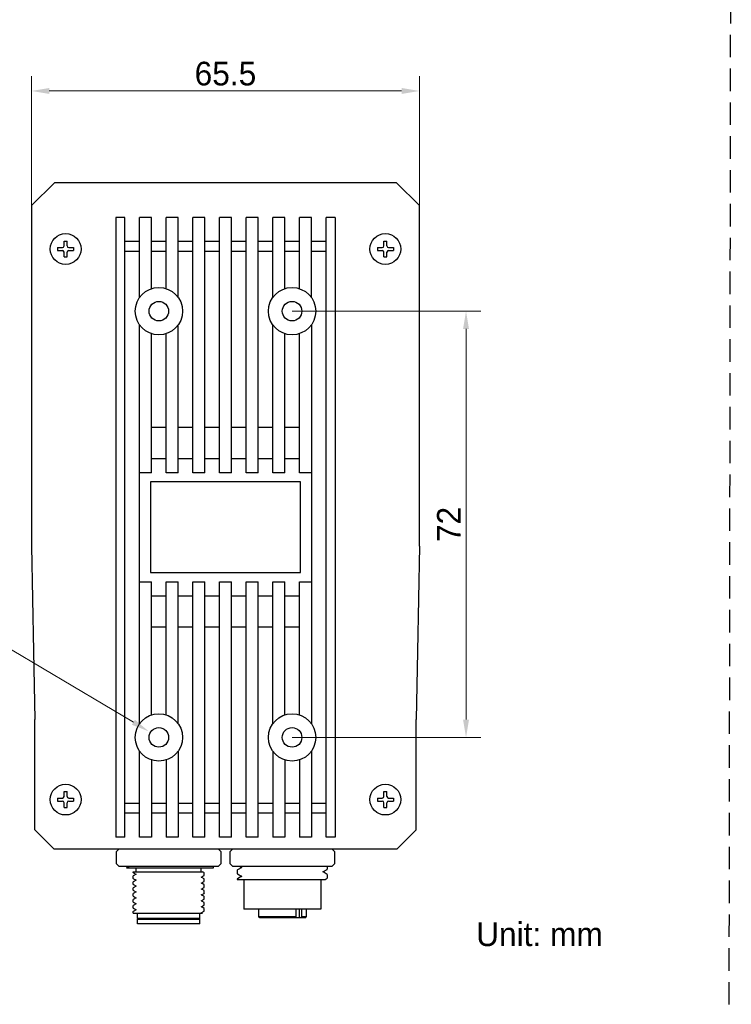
# Model space of a CAD drawing. Header units: millimetres. Extents: x 2329 to 5782, y 1296 to 2780.
# Tile 34 of 123: x 3258 to 3378, y 2149 to 2315. Entities that reach past the tile are written whole.
import ezdxf

# ---------------------------------------------------------------- set-up
doc = ezdxf.new("R2010")
doc.units = ezdxf.units.MM
doc.header["$LTSCALE"] = 0.3
doc.linetypes.add('DASHED', pattern=[19.05, 12.7, -6.35])
doc.layers.add('00-轮廓线', color=7, linetype='Continuous', lineweight=30)
doc.layers.add('00_COMPONENTS', color=7, linetype='Continuous')
doc.layers.add('51__DRAFT_DIMS', color=7, linetype='Continuous')
doc.styles.add('3', font='兰亭黑 GBK.TTF', dxfattribs={"height": 4})
doc.styles.add('尺寸值样式', font='兰亭黑 GBK.TTF', dxfattribs={"height": 4})
doc.dimstyles.new('1直线标注', dxfattribs={"dimtxt": 4, "dimasz": 3, "dimexe": 2.5, "dimexo": 0, "dimtad": 1, "dimdec": 1, "dimdsep": 46, "dimtxsty": '尺寸值样式', "dimcen": 0, "dimclrd": 8, "dimclre": 8, "dimclrt": 7, "dimadec": 0, "dimazin": 0, "dimtp": 0.001, "dimtm": 0.001, "dimtfac": 1, "dimtdec": 1, "dimtmove": 0, "dimatfit": 0, "dimldrblk": '_FILLED', "dimfxl": 1, "dimtolj": 1, "dimlwd": 15, "dimlwe": 15, "dimarcsym": 0})
doc.dimstyles.new('3小圆直径标注', dxfattribs={"dimtxt": 4, "dimasz": 3, "dimexe": 2.5, "dimexo": 0, "dimtad": 1, "dimtoh": 1, "dimdec": 3, "dimdsep": 46, "dimtxsty": '尺寸值样式', "dimcen": 0, "dimclrd": 8, "dimclre": 8, "dimclrt": 7, "dimadec": 0, "dimazin": 0, "dimtp": 0.001, "dimtm": 0.001, "dimtfac": 1, "dimtdec": 3, "dimtofl": 0, "dimtmove": 0, "dimatfit": 0, "dimldrblk": '_FILLED', "dimfxl": 1, "dimtolj": 1, "dimlwd": 15, "dimlwe": 15, "dimarcsym": 0})

# ---------------------------------------------------------------- blocks, each defined once
blk = doc.blocks.new('*D125')
at = {"layer": '51__DRAFT_DIMS', "color": 8, "lineweight": 15}
for p in [(3233.02, 2208.54), (3276.74, 2196.34)]:
    blk.add_line(p, (3256.25, 2208.54), dxfattribs=at)
at = {"layer": '51__DRAFT_DIMS', "color": 8}
blk.add_solid([(3276.48, 2195.91), (3276.99, 2196.77), (3279.32, 2194.8)], dxfattribs=at)
at = {"layer": 'Defpoints', "color": 0}
for p in [(3279.32, 2194.8), (3282.75, 2192.75)]:
    blk.add_point(p, dxfattribs=at)
at = {"layer": '51__DRAFT_DIMS', "color": 7, "insert": (3255.62, 2213.48), "char_height": 4, "attachment_point": 3, "style": '3'}
blk.add_mtext('\\A1;{4-M4{\\fgdt;x}6}', dxfattribs=at)
blk = doc.blocks.new('_FILLED')
at = {"color": 0, "linetype": 'ByBlock'}
blk.add_solid([(0, 0), (-1, 0.167), (-1, -0.167)], dxfattribs=at)
blk = doc.blocks.new('*D126')
at = {"layer": '51__DRAFT_DIMS', "color": 8, "lineweight": 15}
for p, q in [((3259.53, 2281.36), (3259.53, 2305.47)), ((3325.03, 2281.36), (3325.03, 2305.47)), ((3262.53, 2302.97), (3322.03, 2302.97))]:
    blk.add_line(p, q, dxfattribs=at)
at = {"layer": '51__DRAFT_DIMS', "color": 8}
for points in [[(3262.53, 2303.47), (3262.53, 2302.47), (3259.53, 2302.97)], [(3322.03, 2302.47), (3322.03, 2303.47), (3325.03, 2302.97)]]:
    blk.add_solid(points, dxfattribs=at)
at = {"layer": 'Defpoints', "color": 0}
for p in [(3325.03, 2302.97), (3259.53, 2281.36), (3325.03, 2281.36)]:
    blk.add_point(p, dxfattribs=at)
at = {"layer": '51__DRAFT_DIMS', "color": 7, "insert": (3292.28, 2307.91), "char_height": 4, "attachment_point": 2, "style": '3'}
blk.add_mtext('\\A1;65.5', dxfattribs=at)
blk = doc.blocks.new('*D127')
at = {"layer": '51__DRAFT_DIMS', "color": 8, "lineweight": 15}
for p, q in [((3303.53, 2265.78), (3335.41, 2265.78)), ((3332.91, 2262.78), (3332.91, 2196.78)), ((3303.53, 2193.78), (3335.41, 2193.78))]:
    blk.add_line(p, q, dxfattribs=at)
at = {"layer": '51__DRAFT_DIMS', "color": 8}
for points in [[(3333.41, 2262.78), (3332.41, 2262.78), (3332.91, 2265.78)], [(3332.41, 2196.78), (3333.41, 2196.78), (3332.91, 2193.78)]]:
    blk.add_solid(points, dxfattribs=at)
at = {"layer": 'Defpoints', "color": 0}
for p in [(3303.53, 2265.78), (3303.53, 2193.78), (3332.91, 2193.78)]:
    blk.add_point(p, dxfattribs=at)
at = {"layer": '51__DRAFT_DIMS', "color": 7, "insert": (3328.01, 2229.75), "char_height": 4, "attachment_point": 2, "rotation": 90, "style": '3'}
blk.add_mtext('\\A1;72', dxfattribs=at)

msp = doc.modelspace()

# ---------------------------------------------------------------- linework, layer by layer
for p, q in [((3259.53451, 2226.10142), (3259.86553, 2208.2668)), ((3325.03451, 2226.10142), (3324.70348, 2208.2668))]:
    msp.add_line(p, q)
at = {"layer": '00-轮廓线', "linetype": 'DASHED'}
msp.add_lwpolyline([(2760.99693, 2430.95756), (3377.7121, 2426.77898), (3376.10439, 1325.73027), (2826.73708, 1325.8022), (2763.74853, 1325.76623)], close=True, dxfattribs=at)
at = {"layer": '00_COMPONENTS', "color": 0}
for p, q in [((3263.38451, 2287.45142), (3259.53451, 2283.60142)), ((3321.18451, 2287.45142), (3263.38451, 2287.45142)), ((3325.03451, 2283.60142), (3321.18451, 2287.45142)), ((3259.53451, 2283.75142), (3259.53451, 2226.10142)), ((3325.03451, 2226.10142), (3325.03451, 2283.75142))]:
    msp.add_line(p, q, dxfattribs=at)
at = {"layer": '00_COMPONENTS'}
for p, q in [((3273.78451, 2281.61101), (3273.78451, 2176.94434)), ((3275.28451, 2281.61101), (3273.78451, 2281.61101)), ((3275.28451, 2176.94434), (3275.28451, 2281.61101)), ((3277.78451, 2268.10952), (3277.78451, 2281.61101)), ((3279.78451, 2281.61101), (3277.78451, 2281.61101)), ((3279.78451, 2269.57735), (3279.78451, 2281.61101)), ((3282.28451, 2269.57735), (3282.28451, 2281.61101)), ((3284.28451, 2281.61101), (3282.28451, 2281.61101)), ((3284.28451, 2268.10952), (3284.28451, 2281.61101)), ((3286.78451, 2238.47768), (3286.78451, 2281.61101)), ((3288.78451, 2281.61101), (3286.78451, 2281.61101)), ((3288.78451, 2238.47768), (3288.78451, 2281.61101)), ((3291.28451, 2238.47768), (3291.28451, 2281.61101)), ((3293.28451, 2281.61101), (3291.28451, 2281.61101)), ((3293.28451, 2238.47768), (3293.28451, 2281.61101)), ((3295.78451, 2238.47768), (3295.78451, 2281.61101)), ((3297.78451, 2281.61101), (3295.78451, 2281.61101)), ((3297.78451, 2238.47768), (3297.78451, 2281.61101)), ((3300.28451, 2268.10952), (3300.28451, 2281.61101)), ((3302.28451, 2281.61101), (3300.28451, 2281.61101)), ((3302.28451, 2269.57735), (3302.28451, 2281.61101)), ((3306.78451, 2281.61101), (3304.78451, 2281.61101)), ((3304.78451, 2269.57735), (3304.78451, 2281.61101)), ((3306.78451, 2268.10952), (3306.78451, 2281.61101)), ((3310.78451, 2281.61101), (3309.28451, 2281.61101)), ((3309.28451, 2176.94434), (3309.28451, 2281.61101)), ((3310.78451, 2281.61101), (3310.78451, 2176.94434)), ((3265.03451, 2276.82768), (3265.03451, 2277.62768)), ((3265.03451, 2277.62768), (3265.53451, 2277.62768)), ((3265.53451, 2276.82768), (3265.53451, 2277.62768)), ((3277.78451, 2277.53808), (3275.28451, 2277.53808)), ((3282.28451, 2277.53808), (3279.78451, 2277.53808)), ((3286.78451, 2277.53808), (3284.28451, 2277.53808)), ((3291.28451, 2277.53808), (3288.78451, 2277.53808)), ((3295.78451, 2277.53808), (3293.28451, 2277.53808)), ((3300.28451, 2277.53808), (3297.78451, 2277.53808)), ((3304.78451, 2277.53808), (3302.28451, 2277.53808)), ((3309.28451, 2277.53808), (3306.78451, 2277.53808)), ((3319.03451, 2277.62768), (3319.53451, 2277.62768)), ((3319.03451, 2276.82768), (3319.03451, 2277.62768)), ((3319.53451, 2276.82768), (3319.53451, 2277.62768)), ((3263.93451, 2276.52768), (3263.93451, 2276.02768)), ((3263.93451, 2276.52768), (3264.73451, 2276.52768)), ((3263.93451, 2276.02768), (3264.73451, 2276.02768)), ((3265.03451, 2274.92768), (3265.03451, 2275.72768)), ((3265.53451, 2274.92768), (3265.53451, 2275.72768)), ((3265.83451, 2276.52768), (3266.63451, 2276.52768)), ((3265.83451, 2276.02768), (3266.63451, 2276.02768)), ((3266.63451, 2276.52768), (3266.63451, 2276.02768)), ((3277.78451, 2275.87398), (3275.28451, 2275.87398)), ((3282.28451, 2275.87398), (3279.78451, 2275.87398)), ((3286.78451, 2275.87398), (3284.28451, 2275.87398)), ((3291.28451, 2275.87398), (3288.78451, 2275.87398)), ((3295.78451, 2275.87398), (3293.28451, 2275.87398)), ((3300.28451, 2275.87398), (3297.78451, 2275.87398)), ((3304.78451, 2275.87398), (3302.28451, 2275.87398)), ((3309.28451, 2275.87398), (3306.78451, 2275.87398)), ((3317.93451, 2276.52768), (3318.73451, 2276.52768)), ((3317.93451, 2276.52768), (3317.93451, 2276.02768)), ((3317.93451, 2276.02768), (3318.73451, 2276.02768)), ((3319.03451, 2274.92768), (3319.03451, 2275.72768)), ((3319.53451, 2274.92768), (3319.53451, 2275.72768)), ((3319.83451, 2276.52768), (3320.63451, 2276.52768)), ((3319.83451, 2276.02768), (3320.63451, 2276.02768)), ((3320.63451, 2276.52768), (3320.63451, 2276.02768)), ((3265.03451, 2274.92768), (3265.53451, 2274.92768)), ((3319.03451, 2274.92768), (3319.53451, 2274.92768)), ((3277.78451, 2196.10952), (3277.78451, 2263.44583)), ((3279.78451, 2238.47768), (3279.78451, 2261.97801)), ((3282.28451, 2238.47768), (3282.28451, 2261.97801)), ((3284.28451, 2238.47768), (3284.28451, 2263.44583)), ((3300.28451, 2238.47768), (3300.28451, 2263.44583)), ((3302.28451, 2238.47768), (3302.28451, 2261.97801)), ((3304.78451, 2238.47768), (3304.78451, 2261.97801)), ((3306.78451, 2263.44583), (3306.78451, 2196.10952)), ((3279.78451, 2246.15611), (3282.28451, 2246.15611)), ((3284.28451, 2246.15611), (3286.78451, 2246.15611)), ((3288.78451, 2246.15611), (3291.28451, 2246.15611)), ((3293.28451, 2246.15611), (3295.78451, 2246.15611)), ((3297.78451, 2246.15611), (3300.28451, 2246.15611)), ((3302.28451, 2246.15611), (3304.78451, 2246.15611)), ((3279.78451, 2240.91346), (3282.28451, 2240.91346)), ((3284.28451, 2240.91346), (3286.78451, 2240.91346)), ((3288.78451, 2240.91346), (3291.28451, 2240.91346)), ((3293.28451, 2240.91346), (3295.78451, 2240.91346)), ((3297.78451, 2240.91346), (3300.28451, 2240.91346)), ((3302.28451, 2240.91346), (3304.78451, 2240.91346)), ((3279.78451, 2238.47768), (3277.78451, 2238.47768)), ((3304.93451, 2236.92768), (3279.63451, 2236.92768)), ((3279.63451, 2236.92768), (3279.63451, 2221.62768)), ((3284.28451, 2238.47768), (3282.28451, 2238.47768)), ((3288.78451, 2238.47768), (3286.78451, 2238.47768)), ((3293.28451, 2238.47768), (3291.28451, 2238.47768)), ((3297.78451, 2238.47768), (3295.78451, 2238.47768)), ((3302.28451, 2238.47768), (3300.28451, 2238.47768)), ((3306.78451, 2238.47768), (3304.78451, 2238.47768)), ((3304.93451, 2221.62768), (3304.93451, 2236.92768)), ((3279.63451, 2221.62768), (3304.93451, 2221.62768)), ((3277.78451, 2220.07768), (3279.78451, 2220.07768)), ((3279.78451, 2197.57735), (3279.78451, 2220.07768)), ((3282.28451, 2220.07768), (3284.28451, 2220.07768)), ((3282.28451, 2197.57735), (3282.28451, 2220.07768)), ((3284.28451, 2196.10952), (3284.28451, 2220.07768)), ((3286.78451, 2220.07768), (3288.78451, 2220.07768)), ((3286.78451, 2176.94434), (3286.78451, 2220.07768)), ((3288.78451, 2176.94434), (3288.78451, 2220.07768)), ((3291.28451, 2220.07768), (3293.28451, 2220.07768)), ((3291.28451, 2176.94434), (3291.28451, 2220.07768)), ((3293.28451, 2176.94434), (3293.28451, 2220.07768)), ((3295.78451, 2220.07768), (3297.78451, 2220.07768)), ((3295.78451, 2176.94434), (3295.78451, 2220.07768)), ((3297.78451, 2176.94434), (3297.78451, 2220.07768)), ((3300.28451, 2220.07768), (3302.28451, 2220.07768)), ((3300.28451, 2196.10952), (3300.28451, 2220.07768)), ((3302.28451, 2197.57735), (3302.28451, 2220.07768)), ((3304.78451, 2220.07768), (3306.78451, 2220.07768)), ((3304.78451, 2197.57735), (3304.78451, 2220.07768)), ((3282.28451, 2217.64189), (3279.78451, 2217.64189)), ((3286.78451, 2217.64189), (3284.28451, 2217.64189)), ((3291.28451, 2217.64189), (3288.78451, 2217.64189)), ((3295.78451, 2217.64189), (3293.28451, 2217.64189)), ((3300.28451, 2217.64189), (3297.78451, 2217.64189)), ((3304.78451, 2217.64189), (3302.28451, 2217.64189)), ((3282.28451, 2212.39925), (3279.78451, 2212.39925)), ((3286.78451, 2212.39925), (3284.28451, 2212.39925)), ((3291.28451, 2212.39925), (3288.78451, 2212.39925)), ((3295.78451, 2212.39925), (3293.28451, 2212.39925)), ((3300.28451, 2212.39925), (3297.78451, 2212.39925)), ((3304.78451, 2212.39925), (3302.28451, 2212.39925)), ((3259.86553, 2208.2668), (3260.07502, 2196.77768)), ((3324.70348, 2208.2668), (3324.494, 2196.77768)), ((3260.07502, 2178.19091), (3260.07502, 2196.77768)), ((3324.494, 2178.19091), (3324.494, 2196.77768)), ((3277.78451, 2176.94434), (3277.78451, 2191.44583)), ((3284.28451, 2191.44583), (3284.28451, 2176.94434)), ((3300.28451, 2191.44583), (3300.28451, 2176.94434)), ((3306.78451, 2191.44583), (3306.78451, 2176.94434)), ((3279.78451, 2189.97801), (3279.78451, 2176.94434)), ((3282.28451, 2189.97801), (3282.28451, 2176.94434)), ((3302.28451, 2189.97801), (3302.28451, 2176.94434)), ((3304.78451, 2189.97801), (3304.78451, 2176.94434)), ((3265.03451, 2184.62768), (3265.53451, 2184.62768)), ((3265.03451, 2183.82768), (3265.03451, 2184.62768)), ((3265.53451, 2183.82768), (3265.53451, 2184.62768)), ((3319.03451, 2184.62768), (3319.53451, 2184.62768)), ((3319.03451, 2183.82768), (3319.03451, 2184.62768)), ((3319.53451, 2183.82768), (3319.53451, 2184.62768)), ((3263.93451, 2183.52768), (3264.73451, 2183.52768)), ((3263.93451, 2183.52768), (3263.93451, 2183.02768)), ((3263.93451, 2183.02768), (3264.73451, 2183.02768)), ((3265.03451, 2181.92768), (3265.03451, 2182.72768)), ((3265.53451, 2181.92768), (3265.53451, 2182.72768)), ((3265.83451, 2183.52768), (3266.63451, 2183.52768)), ((3265.83451, 2183.02768), (3266.63451, 2183.02768)), ((3266.63451, 2183.52768), (3266.63451, 2183.02768)), ((3275.28451, 2182.68138), (3277.78451, 2182.68138)), ((3279.78451, 2182.68138), (3282.28451, 2182.68138)), ((3284.28451, 2182.68138), (3286.78451, 2182.68138)), ((3288.78451, 2182.68138), (3291.28451, 2182.68138)), ((3293.28451, 2182.68138), (3295.78451, 2182.68138)), ((3297.78451, 2182.68138), (3300.28451, 2182.68138)), ((3302.28451, 2182.68138), (3304.78451, 2182.68138)), ((3306.78451, 2182.68138), (3309.28451, 2182.68138)), ((3317.93451, 2183.52768), (3318.73451, 2183.52768)), ((3317.93451, 2183.52768), (3317.93451, 2183.02768)), ((3317.93451, 2183.02768), (3318.73451, 2183.02768)), ((3319.03451, 2181.92768), (3319.03451, 2182.72768)), ((3319.53451, 2181.92768), (3319.53451, 2182.72768)), ((3319.83451, 2183.52768), (3320.63451, 2183.52768)), ((3319.83451, 2183.02768), (3320.63451, 2183.02768)), ((3320.63451, 2183.52768), (3320.63451, 2183.02768)), ((3265.03451, 2181.92768), (3265.53451, 2181.92768)), ((3275.28451, 2181.01728), (3277.78451, 2181.01728)), ((3279.78451, 2181.01728), (3282.28451, 2181.01728)), ((3284.28451, 2181.01728), (3286.78451, 2181.01728)), ((3288.78451, 2181.01728), (3291.28451, 2181.01728)), ((3293.28451, 2181.01728), (3295.78451, 2181.01728)), ((3297.78451, 2181.01728), (3300.28451, 2181.01728)), ((3302.28451, 2181.01728), (3304.78451, 2181.01728)), ((3306.78451, 2181.01728), (3309.28451, 2181.01728)), ((3319.03451, 2181.92768), (3319.53451, 2181.92768)), ((3260.07502, 2178.19091), (3263.28825, 2174.97768)), ((3321.28077, 2174.97768), (3324.494, 2178.19091)), ((3275.28451, 2176.94434), (3273.78451, 2176.94434)), ((3279.78451, 2176.94434), (3277.78451, 2176.94434)), ((3284.28451, 2176.94434), (3282.28451, 2176.94434)), ((3288.78451, 2176.94434), (3286.78451, 2176.94434)), ((3293.28451, 2176.94434), (3291.28451, 2176.94434)), ((3297.78451, 2176.94434), (3295.78451, 2176.94434)), ((3302.28451, 2176.94434), (3300.28451, 2176.94434)), ((3306.78451, 2176.94434), (3304.78451, 2176.94434)), ((3310.78451, 2176.94434), (3309.28451, 2176.94434)), ((3263.28825, 2174.97768), (3321.28077, 2174.97768)), ((3274.31792, 2174.97768), (3273.81039, 2174.47767)), ((3273.81039, 2174.47767), (3273.81039, 2172.47768)), ((3291.55863, 2174.47768), (3291.05111, 2174.97768)), ((3291.55863, 2172.47767), (3291.55863, 2174.47768)), ((3293.51792, 2174.97768), (3293.01039, 2174.47767)), ((3293.01039, 2174.47767), (3293.01039, 2172.47768)), ((3310.75863, 2174.47768), (3310.25111, 2174.97768)), ((3310.75863, 2172.47767), (3310.75863, 2174.47768)), ((3273.81039, 2172.47768), (3274.31791, 2171.97768)), ((3291.05112, 2171.97767), (3291.55863, 2172.47767)), ((3293.01039, 2172.47768), (3293.51791, 2171.97768)), ((3310.25112, 2171.97767), (3310.75863, 2172.47767)), ((3291.05113, 2171.97768), (3274.31791, 2171.97768)), ((3275.8752, 2171.94173), (3275.59155, 2171.77768)), ((3275.59156, 2171.77768), (3290.28451, 2171.77768)), ((3276.68451, 2171.07768), (3288.3777, 2171.07768)), ((3276.68451, 2170.96031), (3276.68451, 2171.07768)), ((3276.68451, 2169.96027), (3276.68451, 2170.38296)), ((3276.69682, 2170.95416), (3276.77747, 2170.90754)), ((3276.70549, 2170.3962), (3276.71763, 2170.3993)), ((3277.19747, 2170.68053), (3276.71121, 2170.39945)), ((3276.77747, 2170.90754), (3277.12204, 2170.70838)), ((3277.12204, 2170.70838), (3277.18384, 2170.67265)), ((3277.18451, 2171.07768), (3277.18451, 2171.77768)), ((3288.18451, 2171.07768), (3288.18451, 2171.77768)), ((3288.19971, 2170.16471), (3288.67604, 2170.44005)), ((3288.61458, 2170.94075), (3288.3777, 2171.07768)), ((3288.67324, 2170.90685), (3288.61458, 2170.94075)), ((3288.68451, 2170.45005), (3288.67604, 2170.44015)), ((3288.68451, 2170.45005), (3288.68451, 2170.89751)), ((3290.28451, 2171.77768), (3290.28451, 2171.97768)), ((3310.25113, 2171.97768), (3293.51791, 2171.97768)), ((3294.28451, 2171.38104), (3294.28451, 2170.74742)), ((3295.04694, 2171.82814), (3294.29515, 2171.39335)), ((3294.29578, 2170.73442), (3295.02246, 2170.31417)), ((3294.73961, 2171.97768), (3295.00403, 2171.82475)), ((3295.00403, 2171.82475), (3295.02256, 2171.81403)), ((3308.72145, 2171.04962), (3309.47337, 2171.48446)), ((3308.75996, 2171.05578), (3308.74602, 2171.06384)), ((3309.47323, 2170.64319), (3308.75996, 2171.05578)), ((3309.48451, 2171.97768), (3309.48451, 2171.49733)), ((3309.48451, 2170.63023), (3309.48451, 2169.99738)), ((3276.68451, 2168.96031), (3276.68451, 2169.38292)), ((3276.6969, 2169.95413), (3276.7775, 2169.90754)), ((3276.69691, 2168.95414), (3276.77753, 2168.90754)), ((3276.70493, 2169.396), (3276.71766, 2169.39929)), ((3277.1973, 2169.68054), (3276.71093, 2169.39941)), ((3276.7775, 2169.90754), (3277.12207, 2169.70837)), ((3276.77753, 2168.90754), (3277.1221, 2168.70837)), ((3277.12207, 2169.70837), (3277.18376, 2169.67271)), ((3277.1221, 2168.70837), (3277.1837, 2168.67276)), ((3288.19967, 2169.16467), (3288.67604, 2169.44003)), ((3288.27012, 2170.13992), (3288.21348, 2170.17266)), ((3288.27029, 2169.13995), (3288.2136, 2169.17272)), ((3288.68002, 2169.90299), (3288.27012, 2170.13992)), ((3288.67998, 2168.90314), (3288.27029, 2169.13995)), ((3288.68451, 2169.45007), (3288.67604, 2169.44016)), ((3288.68451, 2169.45007), (3288.68451, 2169.89748)), ((3288.68451, 2168.45008), (3288.68451, 2168.89791)), ((3294.28451, 2169.88052), (3294.28451, 2169.77768)), ((3294.28455, 2169.77768), (3309.11562, 2169.77768)), ((3295.04789, 2170.32888), (3294.29632, 2169.89418)), ((3295.38451, 2169.77768), (3295.38451, 2164.77768)), ((3308.38451, 2169.77768), (3308.38451, 2164.77768)), ((3309.1158, 2169.77764), (3309.47322, 2169.98432)), ((3276.68451, 2167.96027), (3276.68451, 2168.38296)), ((3276.68451, 2166.96027), (3276.68451, 2167.38292)), ((3276.69696, 2167.95412), (3276.77757, 2167.90753)), ((3276.70481, 2168.396), (3276.71762, 2168.39935)), ((3276.70516, 2167.39607), (3276.71765, 2167.39934)), ((3277.19742, 2168.68068), (3276.71096, 2168.3995)), ((3277.19761, 2167.68068), (3276.71126, 2167.39955)), ((3276.77757, 2167.90753), (3277.12213, 2167.70836)), ((3277.12213, 2167.70836), (3277.18381, 2167.67271)), ((3288.19959, 2168.16461), (3288.67605, 2168.44001)), ((3288.19984, 2167.16481), (3288.6763, 2167.44022)), ((3288.26876, 2167.14073), (3288.21347, 2167.17269)), ((3288.27008, 2168.14003), (3288.21358, 2168.17269)), ((3288.61424, 2166.94103), (3288.26876, 2167.14073)), ((3288.67981, 2167.9032), (3288.27008, 2168.14003)), ((3288.68451, 2168.45008), (3288.67605, 2168.44018)), ((3288.68451, 2167.44947), (3288.6763, 2167.44009)), ((3288.68451, 2167.44947), (3288.68451, 2167.89811)), ((3276.68451, 2165.96031), (3276.68451, 2166.38293)), ((3276.68451, 2164.96027), (3276.68451, 2165.38292)), ((3276.69708, 2165.95409), (3276.77918, 2165.90664)), ((3276.69868, 2166.95312), (3276.77919, 2166.90659)), ((3276.70506, 2165.39604), (3276.71765, 2165.3993)), ((3276.70516, 2166.39608), (3276.71765, 2166.39932)), ((3277.19746, 2165.68061), (3276.71133, 2165.39961)), ((3277.19761, 2166.68068), (3276.71144, 2166.39965)), ((3276.77918, 2165.90664), (3277.12473, 2165.70689)), ((3276.77919, 2166.90659), (3277.12474, 2166.70684)), ((3277.12473, 2165.70689), (3277.18383, 2165.67273)), ((3277.12474, 2166.70684), (3277.18381, 2166.6727)), ((3288.1998, 2165.1647), (3288.67607, 2165.44)), ((3288.19994, 2166.16478), (3288.67626, 2166.4401)), ((3288.26882, 2166.1407), (3288.21354, 2166.17265)), ((3288.67995, 2165.90305), (3288.26882, 2166.1407)), ((3288.67312, 2166.907), (3288.61424, 2166.94103)), ((3288.67599, 2166.90498), (3288.67311, 2166.90701)), ((3288.68451, 2165.45008), (3288.67607, 2165.44021)), ((3288.68451, 2166.44983), (3288.67626, 2166.44025)), ((3288.68451, 2166.44983), (3288.68451, 2166.89771)), ((3288.68451, 2165.45008), (3288.68451, 2165.89756)), ((3276.68451, 2164.07768), (3276.68451, 2164.3829)), ((3276.68665, 2164.07433), (3288.37985, 2164.07433)), ((3276.69693, 2164.95413), (3276.77901, 2164.90668)), ((3276.70484, 2164.39598), (3276.71768, 2164.39932)), ((3277.19731, 2164.68058), (3276.7112, 2164.3996)), ((3276.77901, 2164.90668), (3277.12458, 2164.70694)), ((3277.12458, 2164.70694), (3277.18374, 2164.67274)), ((3277.43451, 2163.17768), (3277.43451, 2164.07768)), ((3287.93451, 2163.17768), (3287.93451, 2164.07768)), ((3288.19965, 2164.1647), (3288.67605, 2164.44008)), ((3288.26901, 2164.14069), (3288.21356, 2164.17274)), ((3288.26894, 2165.14067), (3288.21358, 2165.17267)), ((3288.68, 2164.90307), (3288.26894, 2165.14067)), ((3288.37414, 2164.07992), (3288.26901, 2164.14069)), ((3288.68451, 2164.44985), (3288.68451, 2164.89766)), ((3308.3845, 2164.77768), (3295.38451, 2164.77768)), ((3297.88451, 2164.77768), (3297.88451, 2163.47768)), ((3304.21572, 2163.47768), (3304.21572, 2164.77768)), ((3304.78365, 2163.27768), (3304.78365, 2164.77768)), ((3305.13496, 2164.77768), (3305.13496, 2163.47768)), ((3305.88451, 2164.77768), (3305.88451, 2163.47768)), ((3287.93451, 2163.17768), (3277.43451, 2163.17768)), ((3277.53451, 2163.07768), (3277.43451, 2163.17768)), ((3277.43451, 2162.27768), (3277.43451, 2163.07768)), ((3277.43461, 2163.07768), (3287.93441, 2163.07768)), ((3287.93441, 2162.27768), (3277.43461, 2162.27768)), ((3287.83451, 2163.07768), (3287.93451, 2163.17768)), ((3287.93451, 2162.27768), (3287.93451, 2163.07768)), ((3304.21572, 2163.47768), (3297.88451, 2163.47768)), ((3298.08451, 2163.27768), (3297.88451, 2163.47768)), ((3304.07229, 2163.27768), (3298.08468, 2163.27768)), ((3304.07229, 2163.27768), (3304.21572, 2163.47768)), ((3305.68443, 2163.27768), (3304.09896, 2163.27768)), ((3305.13496, 2163.47768), (3304.99153, 2163.27768)), ((3305.88451, 2163.47768), (3305.13496, 2163.47768)), ((3305.68451, 2163.27768), (3305.88451, 2163.47768))]:
    msp.add_line(p, q, dxfattribs=at)
for centre, radius in [((3265.28451, 2276.27768), 2.6), ((3319.28451, 2276.27768), 2.6), ((3281.03451, 2265.77768), 4), ((3303.53451, 2265.77768), 4), ((3281.03451, 2265.77768), 1.65), ((3303.53451, 2265.77768), 1.65), ((3281.03451, 2193.77768), 4), ((3303.53451, 2193.77768), 4), ((3281.03451, 2193.77768), 1.65), ((3303.53451, 2193.77768), 1.65), ((3265.28451, 2183.27768), 2.6), ((3319.28451, 2183.27768), 2.6)]:
    msp.add_circle(centre, radius, dxfattribs=at)
for centre, radius, start, end in [((3264.73451, 2276.82768), 0.3, 270, 0), ((3265.83451, 2276.82768), 0.3, 180, 270), ((3318.73451, 2276.82768), 0.3, 270, 0), ((3319.83451, 2276.82768), 0.3, 180, 270), ((3264.73451, 2275.72768), 0.3, 0, 90), ((3265.83451, 2275.72768), 0.3, 90, 180), ((3318.73451, 2275.72768), 0.3, 0, 90), ((3319.83451, 2275.72768), 0.3, 90, 180), ((3264.73451, 2183.82768), 0.3, 270, 0), ((3265.83451, 2183.82768), 0.3, 180, 270), ((3318.73451, 2183.82768), 0.3, 270, 0), ((3319.83451, 2183.82768), 0.3, 180, 270), ((3264.73451, 2182.72768), 0.3, 0, 90), ((3265.83451, 2182.72768), 0.3, 90, 180), ((3318.73451, 2182.72768), 0.3, 0, 90), ((3319.83451, 2182.72768), 0.3, 90, 180), ((3276.9789, 2169.26899), 1.1601, 102.569689, 103.01551), ((3288.66649, 2170.87946), 0.02692, 59.6859539, 62.4756866), ((3276.94692, 2168.41354), 1.01205, 102.5839759, 103.093305), ((3276.90153, 2167.61644), 0.80422, 102.5756901, 103.2194446), ((3276.89123, 2166.66304), 0.75649, 102.5831064, 103.2651292), ((3276.9123, 2165.56816), 0.85365, 102.576086, 103.180753), ((3276.92659, 2164.50429), 0.91908, 102.5791693, 103.1404575), ((3288.66642, 2166.87966), 0.02698, 59.4964707, 62.5563184), ((3276.91863, 2163.54019), 0.88232, 102.5798492, 103.1647247)]:
    msp.add_arc(centre, radius, start, end, dxfattribs=at)
for points, knots in [([(3275.87521, 2171.94174), (3275.88158, 2171.94542), (3275.89812, 2171.9521), (3275.94388, 2171.96532), (3275.9836, 2171.97269), (3276.0131, 2171.97768)], [0, 0, 0, 0, 0.154411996, 0.371920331, 1, 1, 1, 1]), ([(3276.68451, 2170.96031), (3276.68451, 2170.95691), (3276.69552, 2170.94957), (3276.70483, 2170.94709), (3276.71186, 2170.94514)], [0, 0, 0, 0, 0.318422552, 1, 1, 1, 1]), ([(3276.68451, 2170.38296), (3276.68451, 2170.38579), (3276.69248, 2170.39223), (3276.70003, 2170.39461), (3276.70549, 2170.3962)], [0, 0, 0, 0, 0.331933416, 1, 1, 1, 1]), ([(3276.72643, 2170.40129), (3276.72982, 2170.40214), (3276.74554, 2170.40583), (3276.76142, 2170.40883), (3276.77388, 2170.411)], [0, 0, 0, 0, 0.21646034, 1, 1, 1, 1]), ([(3288.68008, 2170.9027), (3288.68075, 2170.90231), (3288.68264, 2170.9011), (3288.68451, 2170.89905), (3288.68451, 2170.89751)], [0, 0, 0, 0, 0.335313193, 1, 1, 1, 1]), ([(3294.29515, 2171.39368), (3294.29354, 2171.39272), (3294.28897, 2171.38977), (3294.28452, 2171.38478), (3294.28452, 2171.38104)], [0, 0, 0, 0, 0.334135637, 1, 1, 1, 1]), ([(3294.29578, 2170.73441), (3294.29407, 2170.7354), (3294.28928, 2170.73841), (3294.28452, 2170.74354), (3294.28452, 2170.74742)], [0, 0, 0, 0, 0.336693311, 1, 1, 1, 1]), ([(3309.47322, 2170.64325), (3309.47493, 2170.64226), (3309.47972, 2170.63925), (3309.4845, 2170.63411), (3309.4845, 2170.63023)], [0, 0, 0, 0, 0.336725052, 1, 1, 1, 1]), ([(3309.47337, 2171.48443), (3309.47506, 2171.4854), (3309.4798, 2171.4884), (3309.4845, 2171.49349), (3309.4845, 2171.49734)], [0, 0, 0, 0, 0.336214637, 1, 1, 1, 1]), ([(3276.72633, 2169.97942), (3276.71564, 2169.97702), (3276.70204, 2169.97299), (3276.68784, 2169.96642), (3276.68451, 2169.96206), (3276.68451, 2169.96027)], [0, 0, 0, 0, 0.69379973, 0.886285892, 1, 1, 1, 1]), ([(3276.68451, 2169.96027), (3276.68451, 2169.95686), (3276.69559, 2169.94952), (3276.70492, 2169.94705), (3276.71198, 2169.9451)], [0, 0, 0, 0, 0.318047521, 1, 1, 1, 1]), ([(3276.68451, 2169.38292), (3276.68451, 2169.38569), (3276.69223, 2169.39205), (3276.69962, 2169.39441), (3276.70493, 2169.396)], [0, 0, 0, 0, 0.333257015, 1, 1, 1, 1]), ([(3276.72633, 2168.97943), (3276.71564, 2168.97703), (3276.70204, 2168.97303), (3276.68785, 2168.96645), (3276.68451, 2168.9621), (3276.68451, 2168.96031)], [0, 0, 0, 0, 0.693792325, 0.886338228, 1, 1, 1, 1]), ([(3276.68451, 2168.96031), (3276.68451, 2168.95689), (3276.69559, 2168.94953), (3276.70494, 2168.94705), (3276.712, 2168.94509)], [0, 0, 0, 0, 0.318215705, 1, 1, 1, 1]), ([(3276.69753, 2168.95414), (3276.69557, 2168.95523), (3276.69229, 2168.95708), (3276.68988, 2168.9626), (3276.69392, 2168.9675), (3276.69755, 2168.96937), (3276.69988, 2168.97048)], [0, 0, 0, 0, 0.285511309, 0.468584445, 0.672733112, 1, 1, 1, 1]), ([(3276.71103, 2169.97467), (3276.71221, 2169.97505), (3276.71748, 2169.97667), (3276.72282, 2169.97805), (3276.72698, 2169.97904)], [0, 0, 0, 0, 0.224118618, 1, 1, 1, 1]), ([(3276.72643, 2169.40129), (3276.72972, 2169.40213), (3276.74493, 2169.40581), (3276.7603, 2169.40877), (3276.77236, 2169.4109)], [0, 0, 0, 0, 0.217293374, 1, 1, 1, 1]), ([(3288.68451, 2168.89791), (3288.68451, 2168.89836), (3288.68392, 2168.90074), (3288.68165, 2168.90219), (3288.67998, 2168.90315)], [0, 0, 0, 0, 0.189361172, 1, 1, 1, 1]), ([(3288.68451, 2169.89748), (3288.68451, 2169.89792), (3288.68391, 2169.9003), (3288.68167, 2169.90176), (3288.68001, 2169.90274)], [0, 0, 0, 0, 0.187407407, 1, 1, 1, 1]), ([(3294.29633, 2169.8946), (3294.29454, 2169.8936), (3294.28958, 2169.8906), (3294.28451, 2169.88539), (3294.28451, 2169.88143)], [0, 0, 0, 0, 0.339865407, 1, 1, 1, 1]), ([(3309.48451, 2169.99738), (3309.48451, 2169.99627), (3309.48302, 2169.99033), (3309.47738, 2169.98673), (3309.47322, 2169.98432)], [0, 0, 0, 0, 0.188223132, 1, 1, 1, 1]), ([(3276.68451, 2168.38296), (3276.68451, 2168.38572), (3276.69218, 2168.39205), (3276.69953, 2168.3944), (3276.70481, 2168.396)], [0, 0, 0, 0, 0.333382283, 1, 1, 1, 1]), ([(3276.72633, 2167.97941), (3276.71564, 2167.97701), (3276.70204, 2167.973), (3276.68784, 2167.96642), (3276.68451, 2167.96206), (3276.68451, 2167.96027)], [0, 0, 0, 0, 0.693701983, 0.886223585, 1, 1, 1, 1]), ([(3276.68451, 2167.96027), (3276.68451, 2167.95708), (3276.69438, 2167.95007), (3276.70304, 2167.94768), (3276.70946, 2167.94581)], [0, 0, 0, 0, 0.322637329, 1, 1, 1, 1]), ([(3276.68451, 2167.38292), (3276.68451, 2167.38571), (3276.69233, 2167.39211), (3276.69979, 2167.39446), (3276.70516, 2167.39607)], [0, 0, 0, 0, 0.332804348, 1, 1, 1, 1]), ([(3276.69832, 2167.95412), (3276.69626, 2167.95524), (3276.69283, 2167.95709), (3276.69031, 2167.96286), (3276.69472, 2167.96789), (3276.69856, 2167.96978), (3276.70105, 2167.97091)], [0, 0, 0, 0, 0.28444587, 0.46436705, 0.66813249, 1, 1, 1, 1]), ([(3276.72643, 2168.40137), (3276.72955, 2168.40217), (3276.74387, 2168.40563), (3276.75834, 2168.40844), (3276.76967, 2168.41045)], [0, 0, 0, 0, 0.218689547, 1, 1, 1, 1]), ([(3276.72643, 2167.40136), (3276.72955, 2167.40217), (3276.74386, 2167.40568), (3276.75833, 2167.40851), (3276.76967, 2167.41054)], [0, 0, 0, 0, 0.218758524, 1, 1, 1, 1]), ([(3288.68451, 2167.89811), (3288.68451, 2167.89857), (3288.68389, 2167.90103), (3288.68154, 2167.90249), (3288.67981, 2167.90346)], [0, 0, 0, 0, 0.188903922, 1, 1, 1, 1]), ([(3276.72633, 2166.97946), (3276.71564, 2166.97705), (3276.70205, 2166.97298), (3276.68784, 2166.96642), (3276.68451, 2166.96207), (3276.68451, 2166.96027)], [0, 0, 0, 0, 0.693878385, 0.886293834, 1, 1, 1, 1]), ([(3276.68451, 2166.96027), (3276.68451, 2166.95685), (3276.69563, 2166.94949), (3276.705, 2166.94701), (3276.71208, 2166.94506)], [0, 0, 0, 0, 0.317965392, 1, 1, 1, 1]), ([(3276.68451, 2166.38293), (3276.68451, 2166.38572), (3276.69233, 2166.39212), (3276.69979, 2166.39447), (3276.70516, 2166.39608)], [0, 0, 0, 0, 0.33277812, 1, 1, 1, 1]), ([(3276.72633, 2165.97942), (3276.71564, 2165.97702), (3276.70204, 2165.97303), (3276.68784, 2165.96645), (3276.68451, 2165.9621), (3276.68451, 2165.96031)], [0, 0, 0, 0, 0.693769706, 0.886324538, 1, 1, 1, 1]), ([(3276.68451, 2165.96031), (3276.68451, 2165.95688), (3276.69567, 2165.9495), (3276.70505, 2165.94702), (3276.71215, 2165.94506)], [0, 0, 0, 0, 0.317905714, 1, 1, 1, 1]), ([(3276.68451, 2165.38292), (3276.68451, 2165.38571), (3276.69228, 2165.39209), (3276.69971, 2165.39445), (3276.70506, 2165.39604)], [0, 0, 0, 0, 0.333036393, 1, 1, 1, 1]), ([(3276.69801, 2165.95409), (3276.69601, 2165.95519), (3276.69264, 2165.95701), (3276.68924, 2165.96515), (3276.69637, 2165.96871), (3276.70002, 2165.97046)], [0, 0, 0, 0, 0.292587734, 0.479489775, 1, 1, 1, 1]), ([(3276.69918, 2166.954), (3276.69711, 2166.95512), (3276.69363, 2166.95694), (3276.68998, 2166.9652), (3276.69728, 2166.96887), (3276.70099, 2166.97065)], [0, 0, 0, 0, 0.295568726, 0.482662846, 1, 1, 1, 1]), ([(3276.72643, 2166.40133), (3276.72982, 2166.40218), (3276.74554, 2166.4059), (3276.76142, 2166.40891), (3276.77389, 2166.41109)], [0, 0, 0, 0, 0.216502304, 1, 1, 1, 1]), ([(3276.72643, 2165.40131), (3276.72972, 2165.40216), (3276.74493, 2165.40586), (3276.7603, 2165.40885), (3276.77236, 2165.41099)], [0, 0, 0, 0, 0.217320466, 1, 1, 1, 1]), ([(3288.67311, 2166.90701), (3288.67202, 2166.90764), (3288.666, 2166.91056), (3288.65953, 2166.91239), (3288.65428, 2166.91373)], [0, 0, 0, 0, 0.189285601, 1, 1, 1, 1]), ([(3288.68451, 2165.89756), (3288.68451, 2165.89801), (3288.6839, 2165.90041), (3288.68163, 2165.90189), (3288.67995, 2165.90288)], [0, 0, 0, 0, 0.187286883, 1, 1, 1, 1]), ([(3288.68012, 2166.9029), (3288.68078, 2166.90251), (3288.68266, 2166.9013), (3288.68451, 2166.89925), (3288.68451, 2166.89771)], [0, 0, 0, 0, 0.334536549, 1, 1, 1, 1]), ([(3276.72633, 2164.97941), (3276.71564, 2164.97701), (3276.70204, 2164.973), (3276.68784, 2164.96642), (3276.68451, 2164.96206), (3276.68451, 2164.96027)], [0, 0, 0, 0, 0.693738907, 0.886239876, 1, 1, 1, 1]), ([(3276.68451, 2164.96027), (3276.68451, 2164.95685), (3276.6956, 2164.94952), (3276.70495, 2164.94705), (3276.712, 2164.9451)], [0, 0, 0, 0, 0.317945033, 1, 1, 1, 1]), ([(3276.68451, 2164.3829), (3276.68451, 2164.38567), (3276.69217, 2164.39203), (3276.69955, 2164.39438), (3276.70484, 2164.39598)], [0, 0, 0, 0, 0.333905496, 1, 1, 1, 1]), ([(3276.69778, 2164.95413), (3276.69579, 2164.95523), (3276.69246, 2164.95708), (3276.69003, 2164.9627), (3276.69425, 2164.96764), (3276.69797, 2164.96952), (3276.70036, 2164.97064)], [0, 0, 0, 0, 0.284310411, 0.465734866, 0.670156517, 1, 1, 1, 1]), ([(3276.72646, 2164.40133), (3276.72976, 2164.40217), (3276.74497, 2164.40586), (3276.76035, 2164.40883), (3276.77241, 2164.41097)], [0, 0, 0, 0, 0.217309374, 1, 1, 1, 1]), ([(3288.68451, 2164.44966), (3288.68451, 2164.44884), (3288.6834, 2164.44441), (3288.67916, 2164.44177), (3288.67605, 2164.44)], [0, 0, 0, 0, 0.188190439, 1, 1, 1, 1]), ([(3288.68451, 2164.89766), (3288.68451, 2164.8981), (3288.68391, 2164.90049), (3288.68166, 2164.90194), (3288.67999, 2164.90292)], [0, 0, 0, 0, 0.187853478, 1, 1, 1, 1])]:
    msp.add_open_spline(points, degree=3, knots=knots, dxfattribs=at)
for points in [[(3288.6763, 2170.90465), (3288.67539, 2170.90551), (3288.67433, 2170.90622), (3288.67324, 2170.90685)], [(3288.67814, 2170.90136), (3288.67805, 2170.90261), (3288.67721, 2170.90378), (3288.6763, 2170.90465)], [(3288.67805, 2166.90148), (3288.67795, 2166.90283), (3288.677, 2166.90407), (3288.67599, 2166.90498)]]:
    msp.add_open_spline(points, degree=3, dxfattribs=at)

# ---------------------------------------------------------------- texts
at = {"color": 0, "insert": (3334.61333, 2162.53343), "char_height": 4, "attachment_point": 1, "style": '3'}
msp.add_mtext('Unit: mm', dxfattribs=at)

# ---------------------------------------------------------------- dimensions: what is measured, and where the dimension line sits
at = {"layer": '51__DRAFT_DIMS'}
dim = msp.add_linear_dim(base=(3325.03451, 2302.97127), p1=(3259.53451, 2281.36445), p2=(3325.03451, 2281.36445), dimstyle='1直线标注', override={"dimtxsty": '3'}, dxfattribs=at)
dim.commit()
dim.dimension.update_dxf_attribs({"geometry": '*D126', "text_midpoint": (3292.27572, 2302.97127), "dimtype": 160})
dim = msp.add_linear_dim(base=(3332.91038, 2193.77768), p1=(3303.53451, 2265.77768), p2=(3303.53451, 2193.77768), angle=270, dimstyle='1直线标注', override={"dimtxsty": '3'}, dxfattribs=at)
dim.commit()
dim.dimension.update_dxf_attribs({"geometry": '*D127', "text_midpoint": (3332.91038, 2229.74545), "dimtype": 160})
dim = msp.add_diameter_dim_2p(p1=(3282.75281, 2192.75423), p2=(3279.31621, 2194.80113), text='{4-M<>{\\fgdt;x}6}', dimstyle='3小圆直径标注', override={"dimpost": '<>', "dimtxsty": '3'}, dxfattribs=at)
dim.commit()
dim.dimension.update_dxf_attribs({"geometry": '*D125', "text_midpoint": (3244.31899, 2208.54191), "dimtype": 163})

doc.saveas('drawing.dxf')
